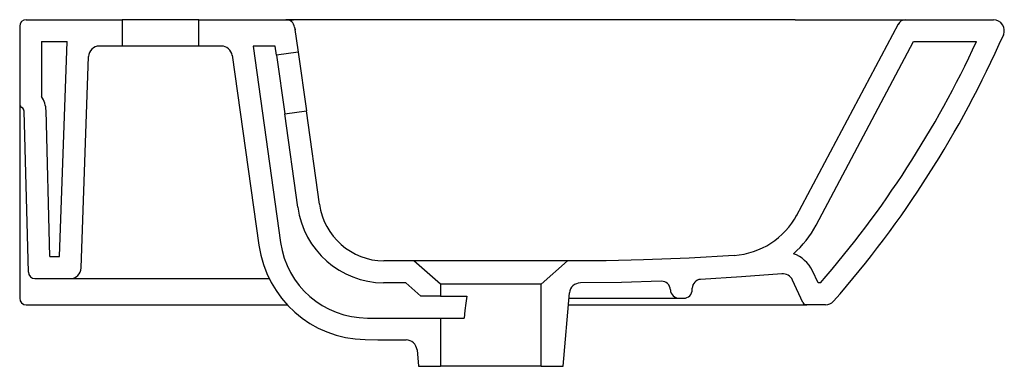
# Model space of a CAD drawing. Header units: millimetres. Extents: x 5078.816 to 5079.265, y 2629.283 to 2629.441.
import ezdxf

# ---------------------------------------------------------------- set-up
doc = ezdxf.new("R2010")
doc.units = ezdxf.units.MM
doc.layers.add('SANINDUSA', color=3, linetype='Continuous')

msp = doc.modelspace()

# ---------------------------------------------------------------- linework, layer by layer
at = {"layer": 'SANINDUSA'}
for p, q in [((5078.818776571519, 2629.440973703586), (5078.862503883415, 2629.440973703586)), ((5078.897503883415, 2629.440973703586), (5078.862503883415, 2629.440973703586)), ((5078.862503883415, 2629.440973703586), (5078.862503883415, 2629.428973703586)), ((5078.897503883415, 2629.440973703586), (5078.940776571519, 2629.440973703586)), ((5078.897503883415, 2629.428973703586), (5078.897503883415, 2629.440973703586)), ((5078.970619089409, 2629.440973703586), (5078.937299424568, 2629.440973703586)), ((5079.169675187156, 2629.440973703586), (5078.970619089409, 2629.440973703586)), ((5079.169675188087, 2629.440973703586), (5079.220450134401, 2629.440973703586)), ((5079.217776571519, 2629.440973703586), (5079.219187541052, 2629.440973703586)), ((5079.220180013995, 2629.440973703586), (5079.260301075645, 2629.440973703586)), ((5079.262410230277, 2629.44043244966), (5079.26259501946, 2629.440336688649)), ((5078.815776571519, 2629.437973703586), (5078.815776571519, 2629.402712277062)), ((5078.941260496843, 2629.43753039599), (5078.942860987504, 2629.426142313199)), ((5079.26473879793, 2629.43395159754), (5079.264731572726, 2629.433948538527)), ((5079.264820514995, 2629.434221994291), (5079.264737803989, 2629.433951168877)), ((5078.825776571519, 2629.430973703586), (5078.825776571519, 2629.40591641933)), ((5078.825776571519, 2629.430973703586), (5078.837421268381, 2629.430973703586)), ((5078.83399903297, 2629.332973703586), (5078.837421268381, 2629.430973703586)), ((5078.862503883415, 2629.428973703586), (5078.852185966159, 2629.428973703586)), ((5078.897503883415, 2629.428973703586), (5078.862503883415, 2629.428973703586)), ((5078.907916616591, 2629.428973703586), (5078.897503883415, 2629.428973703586)), ((5078.922266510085, 2629.428973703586), (5078.934854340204, 2629.339406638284)), ((5078.93236478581, 2629.428973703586), (5078.922266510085, 2629.428973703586)), ((5078.932958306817, 2629.42475058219), (5078.93236478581, 2629.428973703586)), ((5079.179313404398, 2629.34733446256), (5079.223785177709, 2629.430973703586)), ((5079.223785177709, 2629.430973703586), (5079.252418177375, 2629.430973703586)), ((5078.84382443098, 2629.327799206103), (5078.847189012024, 2629.42414820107)), ((5078.912751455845, 2629.424823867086), (5078.924929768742, 2629.338170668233)), ((5078.942860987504, 2629.426142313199), (5078.932958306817, 2629.42475058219)), ((5078.932958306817, 2629.42475058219), (5078.936715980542, 2629.398013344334)), ((5078.942860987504, 2629.426142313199), (5078.94661866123, 2629.399405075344)), ((5078.815776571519, 2629.402712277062), (5078.815776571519, 2629.325973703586)), ((5078.819735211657, 2629.325895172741), (5078.817813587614, 2629.399279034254)), ((5078.829553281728, 2629.332973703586), (5078.827810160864, 2629.399540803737)), ((5078.936715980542, 2629.398013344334), (5078.94661866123, 2629.399405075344)), ((5078.942697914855, 2629.355449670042), (5078.936715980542, 2629.398013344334)), ((5078.829553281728, 2629.332973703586), (5078.83399903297, 2629.332973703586)), ((5079.007776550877, 2629.320473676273), (5078.995697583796, 2629.330973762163)), ((5079.06585551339, 2629.330973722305), (5079.053776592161, 2629.320473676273)), ((5078.815776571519, 2629.325973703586), (5078.815776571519, 2629.32135464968)), ((5079.180147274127, 2629.320973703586), (5079.177583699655, 2629.326471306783)), ((5078.815776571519, 2629.32135464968), (5078.815776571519, 2629.313973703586)), ((5078.822734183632, 2629.322973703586), (5078.838827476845, 2629.322973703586)), ((5078.838827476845, 2629.322973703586), (5078.848778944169, 2629.322973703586)), ((5078.848778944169, 2629.322973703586), (5078.92961986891, 2629.322973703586)), ((5078.998847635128, 2629.314985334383), (5078.991958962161, 2629.320973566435)), ((5079.007776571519, 2629.320473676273), (5079.007776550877, 2629.320473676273)), ((5079.053776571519, 2629.320473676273), (5079.007776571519, 2629.320473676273)), ((5079.007776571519, 2629.320473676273), (5079.007776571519, 2629.314985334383)), ((5079.053776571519, 2629.282973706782), (5079.053776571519, 2629.320473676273)), ((5079.053776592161, 2629.320473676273), (5079.053776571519, 2629.320473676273)), ((5079.173238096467, 2629.312128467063), (5079.168520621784, 2629.322245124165)), ((5079.181248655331, 2629.320973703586), (5079.180147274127, 2629.320973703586)), ((5079.007776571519, 2629.314985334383), (5078.998847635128, 2629.314985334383)), ((5079.007776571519, 2629.314985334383), (5079.019804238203, 2629.314985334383)), ((5079.063776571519, 2629.282973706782), (5079.066701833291, 2629.316409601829)), ((5079.122776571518, 2629.317973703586), (5079.122776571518, 2629.318595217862)), ((5078.818776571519, 2629.310973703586), (5078.937927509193, 2629.310973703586)), ((5079.066226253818, 2629.310973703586), (5079.100776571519, 2629.310973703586)), ((5079.066488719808, 2629.313973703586), (5079.116776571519, 2629.313973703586)), ((5079.100776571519, 2629.310973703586), (5079.175050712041, 2629.310973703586)), ((5079.116776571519, 2629.313973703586), (5079.118776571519, 2629.313973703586)), ((5079.183519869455, 2629.310973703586), (5079.173776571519, 2629.310973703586)), ((5078.974465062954, 2629.304973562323), (5079.007776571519, 2629.304973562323)), ((5079.007776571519, 2629.304973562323), (5079.007776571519, 2629.282973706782)), ((5079.007776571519, 2629.304973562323), (5079.018602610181, 2629.304973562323)), ((5078.997126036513, 2629.290409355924), (5078.997776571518, 2629.282973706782)), ((5078.997776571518, 2629.282973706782), (5079.007776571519, 2629.282973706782)), ((5079.053776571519, 2629.282973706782), (5079.007776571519, 2629.282973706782)), ((5079.053776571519, 2629.282973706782), (5079.063776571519, 2629.282973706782))]:
    msp.add_line(p, q, dxfattribs=at)
for points in [[(5078.941381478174, 2629.436669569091), (5078.941566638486, 2629.436687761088), (5078.941735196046, 2629.43659161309)], [(5079.21666031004, 2629.438874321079), (5079.17019050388, 2629.351477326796)], [(5078.952600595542, 2629.356841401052), (5078.94661866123, 2629.399405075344)], [(5079.141909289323, 2629.333538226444), (5079.121387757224, 2629.332331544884), (5079.100416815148, 2629.331462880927), (5079.08344617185, 2629.331066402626), (5079.06585551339, 2629.330973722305)], [(5078.995697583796, 2629.330973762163), (5078.988843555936, 2629.330974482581), (5078.981989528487, 2629.331018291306)], [(5079.06585551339, 2629.330973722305), (5079.06576649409, 2629.330973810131), (5079.065043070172, 2629.330974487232), (5079.064402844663, 2629.330975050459), (5079.063460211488, 2629.330975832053), (5079.062284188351, 2629.33097674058), (5079.060855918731, 2629.330977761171), (5079.059195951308, 2629.330978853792), (5079.057396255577, 2629.330979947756), (5079.055399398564, 2629.330981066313), (5079.05318208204, 2629.33098219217), (5079.050783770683, 2629.330983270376), (5079.048330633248, 2629.33098421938), (5079.045738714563, 2629.33098505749), (5079.042982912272, 2629.33098578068), (5079.04011717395, 2629.330986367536), (5079.037287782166, 2629.330986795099), (5079.031410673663, 2629.330987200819), (5079.028401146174, 2629.330987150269), (5079.025514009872, 2629.330986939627), (5079.019768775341, 2629.330986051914), (5079.016953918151, 2629.33098537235), (5079.014334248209, 2629.330984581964), (5079.009367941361, 2629.330982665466), (5079.007064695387, 2629.330981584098), (5079.005007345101, 2629.330980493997), (5079.001378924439, 2629.330978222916), (5078.999846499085, 2629.33097712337), (5078.998583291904, 2629.330976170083), (5078.997534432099, 2629.330975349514), (5078.996701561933, 2629.330974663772), (5078.996112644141, 2629.330974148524), (5078.995697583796, 2629.330973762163)], [(5079.163589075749, 2629.325116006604), (5079.145165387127, 2629.323735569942), (5079.126559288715, 2629.322589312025)], [(5078.991958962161, 2629.320973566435), (5078.986364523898, 2629.32098154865), (5078.981883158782, 2629.321018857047)], [(5079.108623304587, 2629.321747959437), (5079.090485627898, 2629.321193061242), (5079.071681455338, 2629.320973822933)], [(5079.122985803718, 2629.319845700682), (5079.122848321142, 2629.31932317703), (5079.122776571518, 2629.318568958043)], [(5079.019804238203, 2629.314985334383), (5079.01939901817, 2629.311763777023), (5079.018998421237, 2629.308426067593), (5079.018602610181, 2629.304973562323)], [(5078.973506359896, 2629.295138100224), (5078.979268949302, 2629.295047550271), (5078.984925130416, 2629.294989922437), (5078.990548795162, 2629.294973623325), (5078.992144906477, 2629.294973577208)]]:
    msp.add_lwpolyline(points, dxfattribs=at)
for centre, radius, start, end in [((5078.818776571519, 2629.437973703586), 0.003000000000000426, 90, 180), ((5078.937299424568, 2629.436973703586), 0.004000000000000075, 8.000000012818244, 90), ((5079.220180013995, 2629.436973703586), 0.004, 90, 152.0000000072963), ((5079.260165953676, 2629.435973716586), 0.004999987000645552, 336.1448426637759, 90.00023678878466), ((5078.830309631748, 2629.626052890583), 0.4750069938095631, 318.7149270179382, 336.145348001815), ((5078.852185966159, 2629.423973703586), 0.004999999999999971, 90, 177.9999999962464), ((5078.907821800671, 2629.423973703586), 0.005, 8.000000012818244, 90), ((5078.830309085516, 2629.626053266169), 0.4650076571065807, 318.9988423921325, 335.1957742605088), ((5078.815814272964, 2629.399226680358), 0.01200000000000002, 1.49999999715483, 33.88158055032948), ((5078.817776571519, 2629.402712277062), 0.002, 180, 240.6216421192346), ((5078.815814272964, 2629.399226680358), 0.002000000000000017, 1.49999999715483, 60.62164211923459), ((5078.982308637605, 2629.36101659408), 0.03999999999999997, 188.0000000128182, 269.3905349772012), ((5078.982308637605, 2629.36101659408), 0.02999999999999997, 188.0000000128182, 269.3905349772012), ((5079.13958076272, 2629.368460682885), 0.03499999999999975, 273.8146675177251, 332.0000000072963), ((5079.13958076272, 2629.368460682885), 0.04499999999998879, 310.6331331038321, 332.0000000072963), ((5078.974443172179, 2629.345129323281), 0.05000000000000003, 188.0000000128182, 268.9264293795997), ((5078.974465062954, 2629.344973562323), 0.04000000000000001, 188.0000000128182, 270), ((5079.163989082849, 2629.320132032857), 0.01499999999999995, 25.00000000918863, 70.94848155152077), ((5078.838827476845, 2629.327973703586), 0.005000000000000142, 270, 357.9999999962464), ((5078.822734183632, 2629.325973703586), 0.003000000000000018, 181.4999999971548, 270), ((5079.163989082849, 2629.320132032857), 0.004999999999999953, 25.00000000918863, 94.58864738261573), ((5079.071682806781, 2629.315973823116), 0.005000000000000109, 90.01548637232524, 175.0000000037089), ((5079.108779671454, 2629.31775101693), 0.004000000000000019, 1.595081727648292, 92.24036123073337), ((5079.126776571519, 2629.318595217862), 0.004000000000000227, 93.11387954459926, 180.0000000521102), ((5079.116776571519, 2629.317973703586), 0.004000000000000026, 181.5950817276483, 270), ((5079.118776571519, 2629.317973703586), 0.004000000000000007, 270, 0), ((5078.818776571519, 2629.313973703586), 0.003, 180, 270), ((5079.175050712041, 2629.312973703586), 0.002000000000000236, 205.0000000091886, 270), ((5079.183519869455, 2629.315973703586), 0.005000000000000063, 270, 318.7203534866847), ((5078.992145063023, 2629.28997357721), 0.00500000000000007, 4.999999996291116, 90.00179389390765)]:
    msp.add_arc(centre, radius, start, end, dxfattribs=at)

doc.saveas('drawing.dxf')
